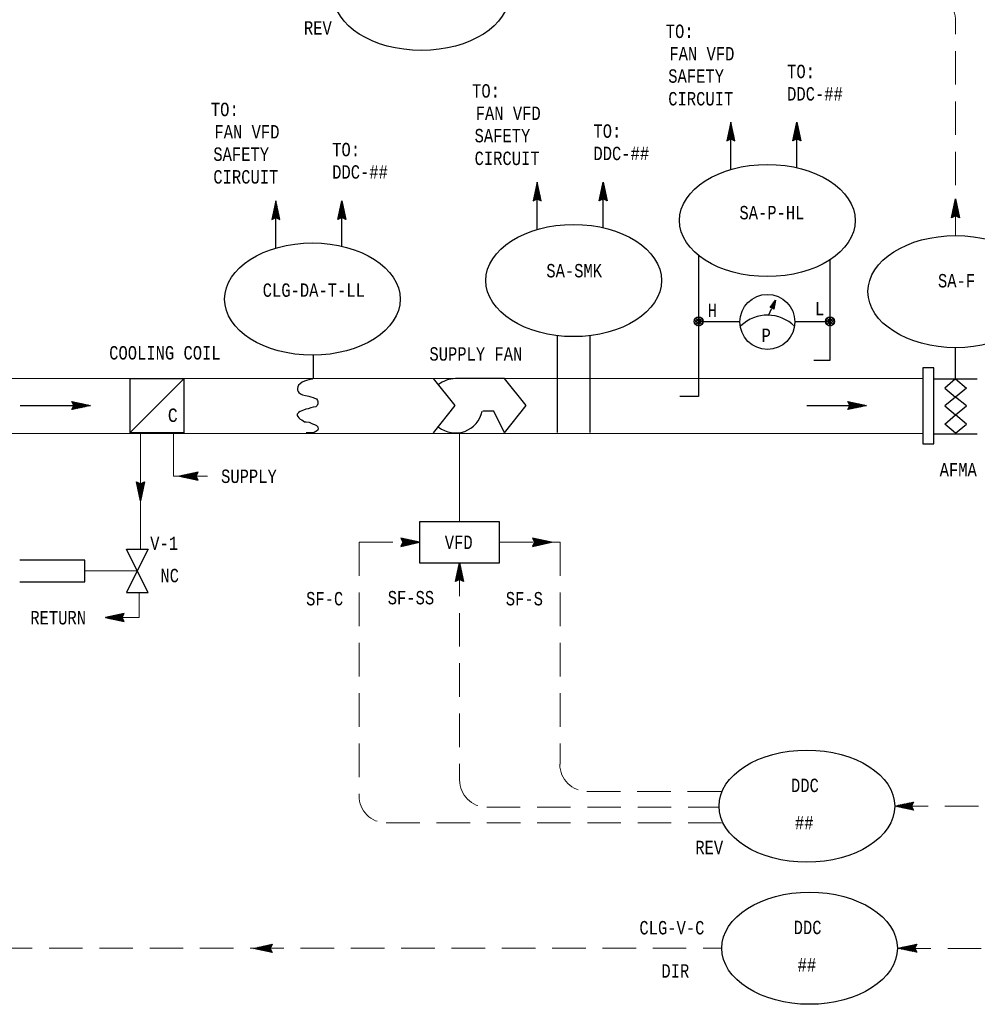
# Model space of a CAD drawing. Header units: inches. Extents: x 3.2 to 32.1, y 0.4 to 18.7.
# Tile 4 of 6: x 14.4 to 21.5, y 6.8 to 14.1. Entities that reach past the tile are written whole.
import ezdxf
from ezdxf.enums import TextEntityAlignment as Align

# ---------------------------------------------------------------- set-up
doc = ezdxf.new("R2010")
doc.units = ezdxf.units.IN
doc.header["$MEASUREMENT"] = 0
doc.linetypes.add('HIDDEN', pattern=[0.375, 0.25, -0.125])
for name, color, linetype, lineweight in [('M-ANNO-SYMB', 6, 'Continuous', 30), ('M-ANNO-TEXT', 2, 'Continuous', 30), ('M-DIAG-GRPH', 6, 'Continuous', 13)]:
    doc.layers.add(name, color=color, linetype=linetype, lineweight=lineweight)
doc.styles.add('CONTROLTXT', font='monotxt.shx')

msp = doc.modelspace()

# ---------------------------------------------------------------- linework, layer by layer
at = {"layer": 'M-ANNO-SYMB', "linetype": 'Continuous'}
for p, q in [((19.6656, 13.3638), (19.6356, 13.2238)), ((19.6641, 13.3571), (19.6665, 13.3595)), ((19.665, 13.3612), (19.6665, 13.3597)), ((19.6956, 13.2238), (19.6656, 13.3638)), ((20.1271, 13.2238), (20.1571, 13.3638)), ((20.1577, 13.3612), (20.1562, 13.3597)), ((20.1586, 13.3571), (20.1562, 13.3595)), ((20.1571, 13.3638), (20.1871, 13.2238)), ((19.641, 13.2491), (19.6815, 13.2896)), ((19.6439, 13.2626), (19.6796, 13.2983)), ((19.6469, 13.2761), (19.6777, 13.3071)), ((19.6497, 13.2896), (19.6759, 13.3158)), ((19.6501, 13.2913), (19.6896, 13.2517)), ((19.652, 13.3001), (19.6867, 13.2652)), ((19.6526, 13.3031), (19.674, 13.3246)), ((19.6539, 13.3087), (19.6839, 13.2787)), ((19.6555, 13.3166), (19.6721, 13.3333)), ((19.6557, 13.3175), (19.681, 13.2922)), ((19.6576, 13.3262), (19.6781, 13.3057)), ((19.6584, 13.3301), (19.6702, 13.342)), ((19.6595, 13.335), (19.6751, 13.3192)), ((19.6612, 13.3436), (19.6684, 13.3507)), ((19.6612, 13.3437), (19.6722, 13.3327)), ((19.6631, 13.3525), (19.6694, 13.3462)), ((20.1726, 13.2913), (20.1331, 13.2517)), ((20.1707, 13.3001), (20.1359, 13.2652)), ((20.1688, 13.3087), (20.1388, 13.2787)), ((20.1817, 13.2491), (20.1412, 13.2896)), ((20.167, 13.3175), (20.1417, 13.2922)), ((20.1788, 13.2626), (20.1431, 13.2983)), ((20.1651, 13.3262), (20.1446, 13.3057)), ((20.1758, 13.2761), (20.1449, 13.3071)), ((20.173, 13.2896), (20.1468, 13.3158)), ((20.1632, 13.335), (20.1476, 13.3192)), ((20.1701, 13.3031), (20.1487, 13.3246)), ((20.1615, 13.3437), (20.1505, 13.3327)), ((20.1672, 13.3166), (20.1506, 13.3333)), ((20.1643, 13.3301), (20.1525, 13.342)), ((20.1596, 13.3525), (20.1533, 13.3462)), ((20.1615, 13.3436), (20.1543, 13.3507)), ((19.6356, 13.2238), (19.6656, 13.2388)), ((19.637, 13.2301), (19.6407, 13.2263)), ((19.6381, 13.2356), (19.6834, 13.2808)), ((19.6382, 13.2252), (19.6852, 13.2721)), ((19.6389, 13.2388), (19.6477, 13.2299)), ((19.6407, 13.2476), (19.6549, 13.2334)), ((19.6426, 13.2563), (19.662, 13.2369)), ((19.6445, 13.2651), (19.6757, 13.2337)), ((19.6464, 13.2738), (19.6954, 13.2247)), ((19.6482, 13.2826), (19.6925, 13.2382)), ((19.6595, 13.2358), (19.6871, 13.2634)), ((19.6656, 13.2388), (19.6956, 13.2238)), ((19.6706, 13.2363), (19.689, 13.2547)), ((19.6777, 13.2328), (19.6909, 13.2459)), ((19.6847, 13.2292), (19.6927, 13.2372)), ((19.6919, 13.2257), (19.6946, 13.2284)), ((20.1571, 13.2388), (20.1271, 13.2238)), ((20.1763, 13.2738), (20.1273, 13.2247)), ((20.1308, 13.2257), (20.1281, 13.2284)), ((20.1379, 13.2292), (20.1299, 13.2372)), ((20.1745, 13.2826), (20.1302, 13.2382)), ((20.1449, 13.2328), (20.1318, 13.2459)), ((20.1521, 13.2363), (20.1337, 13.2547)), ((20.1632, 13.2358), (20.1356, 13.2634)), ((20.1845, 13.2252), (20.1374, 13.2721)), ((20.1846, 13.2356), (20.1393, 13.2808)), ((20.1782, 13.2651), (20.1469, 13.2337)), ((20.1871, 13.2238), (20.1571, 13.2388)), ((20.1801, 13.2563), (20.1607, 13.2369)), ((20.182, 13.2476), (20.1678, 13.2334)), ((20.1838, 13.2388), (20.175, 13.2299)), ((20.1857, 13.2301), (20.182, 13.2263)), ((18.2217, 12.9165), (18.1917, 12.7765)), ((18.1999, 12.8152), (18.2357, 12.851)), ((18.2029, 12.8287), (18.2338, 12.8598)), ((18.2058, 12.8422), (18.232, 12.8685)), ((18.2062, 12.844), (18.2457, 12.8044)), ((18.2081, 12.8528), (18.2428, 12.8179)), ((18.2087, 12.8558), (18.2301, 12.8773)), ((18.21, 12.8614), (18.24, 12.8314)), ((18.2116, 12.8693), (18.2282, 12.886)), ((18.2118, 12.8701), (18.2371, 12.8449)), ((18.2137, 12.8789), (18.2342, 12.8584)), ((18.2145, 12.8828), (18.2263, 12.8946)), ((18.2156, 12.8876), (18.2312, 12.8719)), ((18.2173, 12.8963), (18.2245, 12.9034)), ((18.2173, 12.8964), (18.2283, 12.8854)), ((18.2192, 12.9051), (18.2255, 12.8989)), ((18.2202, 12.9098), (18.2226, 12.9121)), ((18.2211, 12.9139), (18.2226, 12.9124)), ((18.2517, 12.7765), (18.2217, 12.9165)), ((18.6832, 12.7765), (18.7132, 12.9165)), ((18.7287, 12.844), (18.6892, 12.8044)), ((18.7268, 12.8528), (18.692, 12.8179)), ((18.7249, 12.8614), (18.6949, 12.8314)), ((18.723, 12.8701), (18.6978, 12.8449)), ((18.7349, 12.8152), (18.6992, 12.851)), ((18.7212, 12.8789), (18.7007, 12.8584)), ((18.7319, 12.8287), (18.701, 12.8598)), ((18.7291, 12.8422), (18.7029, 12.8685)), ((18.7193, 12.8876), (18.7037, 12.8719)), ((18.7262, 12.8558), (18.7048, 12.8773)), ((18.7175, 12.8964), (18.7065, 12.8854)), ((18.7233, 12.8693), (18.7067, 12.886)), ((18.7204, 12.8828), (18.7085, 12.8946)), ((18.7157, 12.9051), (18.7094, 12.8989)), ((18.7175, 12.8963), (18.7104, 12.9034)), ((18.7138, 12.9139), (18.7123, 12.9124)), ((18.7147, 12.9098), (18.7123, 12.9121)), ((18.7132, 12.9165), (18.7432, 12.7765)), ((16.2743, 12.7783), (16.2443, 12.6383)), ((16.2728, 12.7716), (16.2751, 12.774)), ((16.2736, 12.7757), (16.2751, 12.7742)), ((16.3043, 12.6383), (16.2743, 12.7783)), ((16.7357, 12.6383), (16.7657, 12.7783)), ((16.7664, 12.7757), (16.7649, 12.7742)), ((16.7672, 12.7716), (16.7649, 12.774)), ((16.7657, 12.7783), (16.7957, 12.6383)), ((18.1917, 12.7765), (18.2217, 12.7915)), ((18.1931, 12.7827), (18.1968, 12.779)), ((18.1942, 12.7882), (18.2395, 12.8335)), ((18.1943, 12.7779), (18.2413, 12.8247)), ((18.1949, 12.7915), (18.2038, 12.7826)), ((18.1968, 12.8002), (18.211, 12.7861)), ((18.1971, 12.8017), (18.2376, 12.8422)), ((18.1987, 12.809), (18.2181, 12.7896)), ((18.2006, 12.8177), (18.2318, 12.7864)), ((18.2024, 12.8265), (18.2515, 12.7774)), ((18.2043, 12.8352), (18.2486, 12.7909)), ((18.2156, 12.7885), (18.2432, 12.8161)), ((18.2217, 12.7915), (18.2517, 12.7765)), ((18.2267, 12.789), (18.2451, 12.8074)), ((18.2338, 12.7855), (18.247, 12.7986)), ((18.2408, 12.7819), (18.2488, 12.7899)), ((18.248, 12.7784), (18.2507, 12.7811)), ((18.7132, 12.7915), (18.6832, 12.7765)), ((18.7324, 12.8265), (18.6834, 12.7774)), ((18.6869, 12.7784), (18.6842, 12.7811)), ((18.694, 12.7819), (18.686, 12.7899)), ((18.7306, 12.8352), (18.6863, 12.7909)), ((18.701, 12.7855), (18.6879, 12.7986)), ((18.7082, 12.789), (18.6898, 12.8074)), ((18.7193, 12.7885), (18.6917, 12.8161)), ((18.7406, 12.7779), (18.6935, 12.8247)), ((18.7407, 12.7882), (18.6954, 12.8335)), ((18.7378, 12.8017), (18.6973, 12.8422)), ((18.7343, 12.8177), (18.703, 12.7864)), ((18.7432, 12.7765), (18.7132, 12.7915)), ((18.7362, 12.809), (18.7168, 12.7896)), ((18.7381, 12.8002), (18.7239, 12.7861)), ((18.7399, 12.7915), (18.7311, 12.7826)), ((18.7418, 12.7827), (18.7381, 12.779)), ((21.3102, 12.6516), (21.3402, 12.7916)), ((21.3446, 12.7715), (21.3336, 12.7605)), ((21.3427, 12.7802), (21.3364, 12.774)), ((21.3446, 12.7714), (21.3374, 12.7785)), ((21.3408, 12.789), (21.3393, 12.7875)), ((21.3417, 12.7849), (21.3393, 12.7872)), ((21.3402, 12.7916), (21.3702, 12.6516)), ((16.2496, 12.6636), (16.2901, 12.7041)), ((16.2525, 12.6771), (16.2883, 12.7128)), ((16.2555, 12.6906), (16.2864, 12.7216)), ((16.2569, 12.6971), (16.3011, 12.6527)), ((16.2584, 12.7041), (16.2845, 12.7303)), ((16.2588, 12.7058), (16.2983, 12.6662)), ((16.2606, 12.7146), (16.2954, 12.6797)), ((16.2613, 12.7176), (16.2826, 12.7391)), ((16.2625, 12.7232), (16.2925, 12.6932)), ((16.2641, 12.7311), (16.2808, 12.7478)), ((16.2644, 12.732), (16.2896, 12.7067)), ((16.2663, 12.7407), (16.2868, 12.7202)), ((16.267, 12.7446), (16.2789, 12.7565)), ((16.2681, 12.7495), (16.2838, 12.7337)), ((16.2699, 12.7581), (16.277, 12.7652)), ((16.2699, 12.7582), (16.2809, 12.7472)), ((16.2718, 12.767), (16.278, 12.7607)), ((16.7831, 12.6971), (16.7388, 12.6527)), ((16.7812, 12.7058), (16.7417, 12.6662)), ((16.7794, 12.7146), (16.7446, 12.6797)), ((16.7775, 12.7232), (16.7475, 12.6932)), ((16.7904, 12.6636), (16.7498, 12.7041)), ((16.7756, 12.732), (16.7503, 12.7067)), ((16.7875, 12.6771), (16.7517, 12.7128)), ((16.7737, 12.7407), (16.7532, 12.7202)), ((16.7845, 12.6906), (16.7536, 12.7216)), ((16.7816, 12.7041), (16.7555, 12.7303)), ((16.7719, 12.7495), (16.7562, 12.7337)), ((16.7787, 12.7176), (16.7573, 12.7391)), ((16.7701, 12.7582), (16.7591, 12.7472)), ((16.7759, 12.7311), (16.7592, 12.7478)), ((16.773, 12.7446), (16.7611, 12.7565)), ((16.7682, 12.767), (16.762, 12.7607)), ((16.7701, 12.7581), (16.763, 12.7652)), ((21.3594, 12.7016), (21.3104, 12.6525)), ((21.3576, 12.7103), (21.3133, 12.666)), ((21.3557, 12.7191), (21.3162, 12.6795)), ((21.3538, 12.7279), (21.3191, 12.693)), ((21.3676, 12.653), (21.3206, 12.6998)), ((21.3519, 12.7365), (21.3219, 12.7065)), ((21.3677, 12.6633), (21.3224, 12.7086)), ((21.3648, 12.6768), (21.3243, 12.7173)), ((21.3501, 12.7452), (21.3248, 12.72)), ((21.3619, 12.6903), (21.3262, 12.7261)), ((21.3482, 12.754), (21.3277, 12.7335)), ((21.3589, 12.7038), (21.3281, 12.7349)), ((21.3561, 12.7173), (21.3299, 12.7436)), ((21.3463, 12.7627), (21.3307, 12.747)), ((21.3532, 12.7309), (21.3318, 12.7524)), ((21.3503, 12.7444), (21.3337, 12.7611)), ((21.3474, 12.7579), (21.3356, 12.7697)), ((16.2443, 12.6383), (16.2743, 12.6533)), ((16.2456, 12.6446), (16.2494, 12.6408)), ((16.2468, 12.6501), (16.292, 12.6953)), ((16.2469, 12.6397), (16.2939, 12.6866)), ((16.2475, 12.6533), (16.2564, 12.6444)), ((16.2494, 12.6621), (16.2635, 12.6479)), ((16.2513, 12.6708), (16.2706, 12.6514)), ((16.2531, 12.6796), (16.2844, 12.6482)), ((16.255, 12.6883), (16.304, 12.6392)), ((16.2681, 12.6503), (16.2958, 12.6779)), ((16.2743, 12.6533), (16.3043, 12.6383)), ((16.2793, 12.6508), (16.2976, 12.6692)), ((16.2864, 12.6473), (16.2995, 12.6604)), ((16.2934, 12.6437), (16.3014, 12.6517)), ((16.3005, 12.6402), (16.3033, 12.6429)), ((16.7657, 12.6533), (16.7357, 12.6383)), ((16.785, 12.6883), (16.736, 12.6392)), ((16.7395, 12.6402), (16.7367, 12.6429)), ((16.7466, 12.6437), (16.7386, 12.6517)), ((16.7536, 12.6473), (16.7405, 12.6604)), ((16.7607, 12.6508), (16.7423, 12.6692)), ((16.7719, 12.6503), (16.7442, 12.6779)), ((16.7931, 12.6397), (16.7461, 12.6866)), ((16.7932, 12.6501), (16.748, 12.6953)), ((16.7869, 12.6796), (16.7556, 12.6482)), ((16.7957, 12.6383), (16.7657, 12.6533)), ((16.7887, 12.6708), (16.7694, 12.6514)), ((16.7906, 12.6621), (16.7765, 12.6479)), ((16.7925, 12.6533), (16.7836, 12.6444)), ((16.7944, 12.6446), (16.7906, 12.6408)), ((21.3402, 12.6666), (21.3102, 12.6516)), ((21.3139, 12.6535), (21.3112, 12.6562)), ((21.3211, 12.657), (21.3131, 12.665)), ((21.3281, 12.6606), (21.3149, 12.6737)), ((21.3352, 12.6641), (21.3168, 12.6825)), ((21.3463, 12.6636), (21.3187, 12.6912)), ((21.3613, 12.6928), (21.3301, 12.6615)), ((21.3702, 12.6516), (21.3402, 12.6666)), ((21.3632, 12.6841), (21.3438, 12.6647)), ((21.3651, 12.6753), (21.3509, 12.6612)), ((21.3669, 12.6666), (21.3581, 12.6577)), ((21.3688, 12.6578), (21.3651, 12.6541)), ((19.9578, 11.982), (19.9989, 12.0379)), ((19.9989, 12.0379), (19.9844, 11.9701)), ((19.9741, 11.9827), (19.9578, 11.982)), ((19.9895, 11.9943), (19.9581, 11.9823)), ((19.9637, 11.9822), (19.9618, 11.9873)), ((19.9904, 11.9986), (19.9621, 11.9877)), ((19.9675, 11.9824), (19.9643, 11.9908)), ((19.9913, 12.0028), (19.966, 11.9931)), ((19.9714, 11.9826), (19.9669, 11.9943)), ((19.9886, 11.9901), (19.9686, 11.9824)), ((19.9762, 11.9801), (19.9695, 11.9978)), ((19.9922, 12.007), (19.97, 11.9985)), ((19.9835, 11.9712), (19.972, 12.0013)), ((19.9931, 12.0112), (19.9739, 12.0039)), ((19.9844, 11.9701), (19.9741, 11.9827)), ((19.9856, 11.9758), (19.9746, 12.0048)), ((19.9877, 11.9858), (19.9753, 11.9811)), ((19.987, 11.9823), (19.9771, 12.0082)), ((19.9868, 11.9816), (19.9778, 11.9782)), ((19.994, 12.0155), (19.9779, 12.0093)), ((19.9884, 11.9888), (19.9797, 12.0117)), ((19.9859, 11.9774), (19.9802, 11.9752)), ((19.9949, 12.0197), (19.9818, 12.0147)), ((19.9898, 11.9954), (19.9823, 12.0152)), ((19.985, 11.9731), (19.9826, 11.9722)), ((19.9912, 12.0019), (19.9848, 12.0187)), ((19.9959, 12.0239), (19.9858, 12.0201)), ((19.9926, 12.0085), (19.9874, 12.0222)), ((19.9968, 12.0282), (19.9898, 12.0255)), ((19.994, 12.015), (19.9899, 12.0257)), ((19.9954, 12.0216), (19.9925, 12.0292)), ((19.3931, 11.8683), (19.4356, 11.911)), ((19.3931, 11.8895), (19.4146, 11.911)), ((19.3931, 11.8895), (19.4356, 11.847)), ((19.4011, 11.855), (19.4488, 11.9028)), ((19.4011, 11.9025), (19.4486, 11.855)), ((19.4141, 11.9108), (19.4568, 11.868)), ((19.4143, 11.847), (19.4571, 11.8895)), ((19.4353, 11.911), (19.4571, 11.8893)), ((20.3721, 11.8895), (20.3936, 11.911)), ((20.3721, 11.8683), (20.4146, 11.911)), ((20.3721, 11.8895), (20.4146, 11.847)), ((20.3801, 11.855), (20.4279, 11.9028)), ((20.3801, 11.9025), (20.4276, 11.855)), ((20.3931, 11.9108), (20.4359, 11.868)), ((20.3934, 11.847), (20.4361, 11.8895)), ((20.4144, 11.911), (20.4361, 11.8893)), ((19.3931, 11.8685), (19.4146, 11.847)), ((19.4356, 11.847), (19.4571, 11.8685)), ((20.3721, 11.8685), (20.3936, 11.847)), ((20.4146, 11.847), (20.4361, 11.8685)), ((18.3711, 11.7728), (18.3711, 11.0504)), ((18.6141, 11.7727), (18.6141, 11.0504)), ((16.5513, 11.6273), (16.5513, 11.4523)), ((15.1845, 11.4538), (15.1845, 11.0487)), ((15.1845, 11.4538), (15.5896, 11.4538)), ((14.3665, 11.2512), (14.8121, 11.2512)), ((14.4475, 11.2512), (14.8931, 11.2512)), ((14.7531, 11.2812), (14.8931, 11.2512)), ((14.7681, 11.2512), (14.7531, 11.2812)), ((14.8931, 11.2512), (14.7531, 11.2212)), ((14.7531, 11.2212), (14.7681, 11.2512)), ((14.8031, 11.232), (14.7539, 11.281)), ((14.7544, 11.2239), (14.8013, 11.2709)), ((14.7549, 11.2775), (14.7577, 11.2802)), ((14.7584, 11.2704), (14.7664, 11.2784)), ((14.7681, 11.2245), (14.7592, 11.2334)), ((14.7621, 11.2634), (14.7752, 11.2765)), ((14.7768, 11.2264), (14.7627, 11.2405)), ((14.7943, 11.2301), (14.7629, 11.2614)), ((14.7648, 11.2237), (14.8101, 11.269)), ((14.7651, 11.2451), (14.7927, 11.2727)), ((14.7656, 11.2562), (14.7839, 11.2746)), ((14.7856, 11.2282), (14.7662, 11.2476)), ((14.8118, 11.2339), (14.7674, 11.2781)), ((14.7783, 11.2266), (14.8188, 11.2671)), ((14.8206, 11.2357), (14.7809, 11.2752)), ((14.7918, 11.2295), (14.8276, 11.2652)), ((14.8293, 11.2376), (14.7944, 11.2724)), ((14.8053, 11.2325), (14.8363, 11.2634)), ((14.838, 11.2395), (14.8079, 11.2695)), ((14.8188, 11.2354), (14.8451, 11.2615)), ((14.8467, 11.2414), (14.8215, 11.2666)), ((14.8323, 11.2382), (14.8538, 11.2596)), ((14.8555, 11.2432), (14.835, 11.2637)), ((14.8458, 11.2411), (14.8626, 11.2577)), ((14.8642, 11.2451), (14.8485, 11.2607)), ((14.8593, 11.244), (14.8712, 11.2559)), ((14.873, 11.2469), (14.862, 11.2579)), ((14.8728, 11.2469), (14.88, 11.254)), ((14.8817, 11.2487), (14.8755, 11.255)), ((14.8863, 11.2497), (14.8887, 11.2521)), ((14.8905, 11.2506), (14.889, 11.2521)), ((20.2309, 11.2512), (20.6765, 11.2512)), ((20.5365, 11.2812), (20.6765, 11.2512)), ((20.5515, 11.2512), (20.5365, 11.2812)), ((20.6765, 11.2512), (20.5365, 11.2212)), ((20.5365, 11.2212), (20.5515, 11.2512)), ((20.5865, 11.232), (20.5374, 11.281)), ((20.5379, 11.2239), (20.5847, 11.2709)), ((20.5384, 11.2775), (20.5411, 11.2802)), ((20.5419, 11.2704), (20.5499, 11.2784)), ((20.5515, 11.2245), (20.5426, 11.2334)), ((20.5455, 11.2634), (20.5586, 11.2765)), ((20.5602, 11.2264), (20.5461, 11.2405)), ((20.5777, 11.2301), (20.5464, 11.2614)), ((20.5482, 11.2237), (20.5935, 11.269)), ((20.5485, 11.2451), (20.5761, 11.2727)), ((20.549, 11.2562), (20.5674, 11.2746)), ((20.569, 11.2282), (20.5496, 11.2476)), ((20.5952, 11.2339), (20.5509, 11.2781)), ((20.5617, 11.2266), (20.6022, 11.2671)), ((20.604, 11.2357), (20.5644, 11.2752)), ((20.5752, 11.2295), (20.611, 11.2652)), ((20.6128, 11.2376), (20.5779, 11.2724)), ((20.5887, 11.2325), (20.6198, 11.2634)), ((20.6214, 11.2395), (20.5914, 11.2695)), ((20.6022, 11.2354), (20.6285, 11.2615)), ((20.6301, 11.2414), (20.6049, 11.2666)), ((20.6158, 11.2382), (20.6373, 11.2596)), ((20.6389, 11.2432), (20.6184, 11.2637)), ((20.6293, 11.2411), (20.646, 11.2577)), ((20.6476, 11.2451), (20.6319, 11.2607)), ((20.6428, 11.244), (20.6546, 11.2559)), ((20.6564, 11.2469), (20.6454, 11.2579)), ((20.6563, 11.2469), (20.6634, 11.254)), ((20.6651, 11.2487), (20.6589, 11.255)), ((20.6698, 11.2497), (20.6721, 11.2521)), ((20.6739, 11.2506), (20.6724, 11.2521)), ((14.7593, 11.2226), (14.7556, 11.2264)), ((20.5427, 11.2226), (20.539, 11.2264)), ((15.5896, 11.0487), (15.1845, 11.0487)), ((15.6946, 10.7546), (15.5546, 10.7246)), ((15.5546, 10.7246), (15.6946, 10.6946)), ((15.5572, 10.724), (15.5587, 10.7255)), ((15.5613, 10.7231), (15.5589, 10.7255)), ((15.5659, 10.7221), (15.5722, 10.7283)), ((15.5748, 10.7202), (15.5677, 10.7273)), ((15.5747, 10.7202), (15.5857, 10.7312)), ((15.5883, 10.7173), (15.5764, 10.7292)), ((15.5834, 10.7185), (15.5992, 10.7341)), ((15.6018, 10.7145), (15.5851, 10.7311)), ((15.5922, 10.7166), (15.6127, 10.7371)), ((15.6153, 10.7116), (15.5938, 10.733)), ((15.601, 10.7147), (15.6262, 10.74)), ((15.6288, 10.7087), (15.6026, 10.7349)), ((15.6097, 10.7128), (15.6397, 10.7429)), ((15.6423, 10.7058), (15.6113, 10.7367)), ((15.6183, 10.711), (15.6532, 10.7457)), ((15.6558, 10.7028), (15.6201, 10.7386)), ((15.6271, 10.7091), (15.6667, 10.7486)), ((15.6693, 10.7), (15.6288, 10.7405)), ((15.6358, 10.7072), (15.6802, 10.7515)), ((15.6828, 10.6971), (15.6376, 10.7424)), ((15.6446, 10.7053), (15.6937, 10.7544)), ((15.6932, 10.6972), (15.6463, 10.7442)), ((15.6533, 10.7035), (15.6847, 10.7347)), ((15.6826, 10.7185), (15.655, 10.7461)), ((15.6621, 10.7016), (15.6815, 10.721)), ((15.6821, 10.7296), (15.6637, 10.748)), ((15.6856, 10.7367), (15.6725, 10.7499)), ((15.6796, 10.7246), (15.6946, 10.7546)), ((15.6946, 10.6946), (15.6796, 10.7246)), ((15.6892, 10.7437), (15.6812, 10.7517)), ((15.6927, 10.7509), (15.69, 10.7536)), ((15.2637, 10.5426), (15.2337, 10.6826)), ((15.2337, 10.6826), (15.2637, 10.6676)), ((15.2351, 10.6763), (15.2389, 10.6801)), ((15.2362, 10.6708), (15.2815, 10.6256)), ((15.2364, 10.6812), (15.2834, 10.6343)), ((15.237, 10.6676), (15.2459, 10.6765)), ((15.2389, 10.6588), (15.253, 10.673)), ((15.2391, 10.6573), (15.2796, 10.6168)), ((15.2407, 10.6501), (15.2601, 10.6695)), ((15.242, 10.6438), (15.2777, 10.6081)), ((15.2426, 10.6413), (15.2739, 10.6727)), ((15.2445, 10.6326), (15.2935, 10.6817)), ((15.2464, 10.6238), (15.2906, 10.6682)), ((15.2482, 10.6151), (15.2877, 10.6547)), ((15.2576, 10.6706), (15.2852, 10.643)), ((15.2937, 10.6826), (15.2637, 10.5426)), ((15.2637, 10.6676), (15.2937, 10.6826)), ((15.2687, 10.6701), (15.2871, 10.6517)), ((15.2759, 10.6736), (15.289, 10.6605)), ((15.2829, 10.6772), (15.2909, 10.6692)), ((15.29, 10.6807), (15.2927, 10.678)), ((15.6708, 10.6997), (15.685, 10.7138)), ((15.6796, 10.6978), (15.6885, 10.7067)), ((15.6884, 10.696), (15.6921, 10.6997)), ((15.245, 10.6303), (15.2759, 10.5993)), ((15.2479, 10.6168), (15.274, 10.5906)), ((15.2501, 10.6063), (15.2849, 10.6412)), ((15.2507, 10.6033), (15.2721, 10.5818)), ((15.252, 10.5977), (15.282, 10.6277)), ((15.2536, 10.5898), (15.2702, 10.5731)), ((15.2539, 10.5889), (15.2791, 10.6142)), ((15.2557, 10.5802), (15.2762, 10.6007)), ((15.2565, 10.5763), (15.2684, 10.5644)), ((15.2576, 10.5714), (15.2732, 10.5872)), ((15.2594, 10.5627), (15.2704, 10.5737)), ((15.2594, 10.5628), (15.2665, 10.5557)), ((15.2612, 10.5539), (15.2675, 10.5602)), ((15.2622, 10.5493), (15.2646, 10.5469)), ((15.2631, 10.5452), (15.2646, 10.5467)), ((17.3453, 10.2324), (17.2052, 10.2624)), ((17.2052, 10.2624), (17.2202, 10.2324)), ((17.2052, 10.2024), (17.3453, 10.2324)), ((17.2202, 10.2324), (17.2052, 10.2024)), ((17.2553, 10.2517), (17.2061, 10.2026)), ((17.2066, 10.2598), (17.2535, 10.2128)), ((17.2071, 10.2061), (17.2099, 10.2034)), ((17.2115, 10.261), (17.2077, 10.2573)), ((17.2106, 10.2133), (17.2186, 10.2053)), ((17.2202, 10.2592), (17.2114, 10.2503)), ((17.2142, 10.2203), (17.2274, 10.2071)), ((17.229, 10.2573), (17.2149, 10.2432)), ((17.2465, 10.2535), (17.2151, 10.2223)), ((17.217, 10.2599), (17.2623, 10.2146)), ((17.2172, 10.2385), (17.2449, 10.2109)), ((17.2177, 10.2274), (17.2361, 10.209)), ((17.2378, 10.2554), (17.2184, 10.236)), ((17.264, 10.2498), (17.2196, 10.2055)), ((17.2305, 10.257), (17.271, 10.2165)), ((17.2728, 10.2479), (17.2331, 10.2084)), ((17.244, 10.2542), (17.2798, 10.2184)), ((17.2815, 10.246), (17.2466, 10.2113)), ((17.2575, 10.2512), (17.2885, 10.2203)), ((17.2901, 10.2442), (17.2601, 10.2141)), ((17.271, 10.2483), (17.2973, 10.2221)), ((17.2989, 10.2423), (17.2736, 10.217)), ((17.2845, 10.2454), (17.306, 10.224)), ((17.3076, 10.2404), (17.2871, 10.2199)), ((17.298, 10.2425), (17.3148, 10.2259)), ((17.3164, 10.2385), (17.3006, 10.2229)), ((17.3115, 10.2396), (17.3234, 10.2278)), ((17.3251, 10.2368), (17.3141, 10.2258)), ((17.325, 10.2368), (17.3322, 10.2296)), ((17.3339, 10.2349), (17.3277, 10.2286)), ((17.3385, 10.2339), (17.3409, 10.2315)), ((17.3427, 10.233), (17.3412, 10.2315)), ((18.1866, 10.2624), (18.2017, 10.2324)), ((18.2017, 10.2324), (18.1866, 10.2024)), ((18.2367, 10.2517), (18.1875, 10.2026)), ((18.3278, 10.2324), (18.1878, 10.2624)), ((18.1878, 10.2024), (18.3278, 10.2324)), ((18.188, 10.2598), (18.2349, 10.2128)), ((18.1885, 10.2061), (18.1913, 10.2034)), ((18.1929, 10.261), (18.1891, 10.2573)), ((18.192, 10.2133), (18.2, 10.2053)), ((18.2017, 10.2592), (18.1928, 10.2503)), ((18.1956, 10.2203), (18.2088, 10.2071)), ((18.2104, 10.2573), (18.1963, 10.2432)), ((18.2279, 10.2535), (18.1965, 10.2223)), ((18.1984, 10.2599), (18.2437, 10.2146)), ((18.1987, 10.2385), (18.2263, 10.2109)), ((18.1992, 10.2274), (18.2175, 10.209)), ((18.2192, 10.2554), (18.1998, 10.236)), ((18.2454, 10.2498), (18.201, 10.2055)), ((18.2119, 10.257), (18.2524, 10.2165)), ((18.2542, 10.2479), (18.2145, 10.2084)), ((18.2254, 10.2542), (18.2612, 10.2184)), ((18.2629, 10.246), (18.228, 10.2113)), ((18.2389, 10.2512), (18.2699, 10.2203)), ((18.2715, 10.2442), (18.2415, 10.2141)), ((18.2524, 10.2483), (18.2787, 10.2221)), ((18.2803, 10.2423), (18.255, 10.217)), ((18.2659, 10.2454), (18.2874, 10.224)), ((18.289, 10.2404), (18.2685, 10.2199)), ((18.2794, 10.2425), (18.2962, 10.2259)), ((18.2978, 10.2385), (18.282, 10.2229)), ((18.2929, 10.2396), (18.3048, 10.2278)), ((18.3066, 10.2368), (18.2956, 10.2258)), ((18.3064, 10.2368), (18.3136, 10.2296)), ((18.3153, 10.2349), (18.3091, 10.2286)), ((18.3199, 10.2339), (18.3223, 10.2315)), ((18.3241, 10.233), (18.3226, 10.2315)), ((17.6132, 9.9403), (17.6432, 10.0804)), ((17.6476, 10.0602), (17.6366, 10.0492)), ((17.6505, 10.0466), (17.6386, 10.0585)), ((17.6457, 10.069), (17.6395, 10.0627)), ((17.6476, 10.0601), (17.6405, 10.0672)), ((17.6439, 10.0777), (17.6424, 10.0762)), ((17.6447, 10.0736), (17.6424, 10.076)), ((17.6432, 10.0804), (17.6732, 9.9403)), ((17.6625, 9.9903), (17.6135, 9.9412)), ((17.6606, 9.9991), (17.6163, 9.9547)), ((17.6587, 10.0078), (17.6192, 9.9682)), ((17.6569, 10.0166), (17.6221, 9.9817)), ((17.6706, 9.9417), (17.6236, 9.9886)), ((17.655, 10.0252), (17.625, 9.9952)), ((17.6707, 9.9521), (17.6255, 9.9973)), ((17.6679, 9.9656), (17.6274, 10.0061)), ((17.6531, 10.034), (17.6279, 10.0087)), ((17.665, 9.9791), (17.6292, 10.0148)), ((17.6512, 10.0427), (17.6307, 10.0222)), ((17.662, 9.9926), (17.6311, 10.0236)), ((17.6591, 10.0061), (17.633, 10.0323)), ((17.6644, 9.9816), (17.6331, 9.9502)), ((17.6494, 10.0515), (17.6337, 10.0357)), ((17.6562, 10.0196), (17.6349, 10.0411)), ((17.6534, 10.0331), (17.6367, 10.0499)), ((17.6432, 9.9553), (17.6132, 9.9403)), ((17.617, 9.9422), (17.6142, 9.9449)), ((17.6241, 9.9457), (17.6161, 9.9537)), ((17.6311, 9.9493), (17.618, 9.9625)), ((17.6382, 9.9528), (17.6199, 9.9712)), ((17.6494, 9.9523), (17.6217, 9.98)), ((17.6732, 9.9403), (17.6432, 9.9553)), ((17.6662, 9.9728), (17.6469, 9.9535)), ((17.6681, 9.9641), (17.654, 9.9499)), ((17.67, 9.9553), (17.6611, 9.9464)), ((17.6719, 9.9466), (17.6681, 9.9428)), ((15.143, 9.7009), (15.0029, 9.6709)), ((15.0581, 9.6591), (15.0881, 9.6891)), ((15.0667, 9.6572), (15.1016, 9.692)), ((15.0754, 9.6554), (15.1151, 9.6949)), ((15.0842, 9.6535), (15.1286, 9.6977)), ((15.1312, 9.6434), (15.0859, 9.6886)), ((15.0929, 9.6516), (15.1421, 9.7006)), ((15.1416, 9.6435), (15.0947, 9.6905)), ((15.131, 9.6647), (15.1033, 9.6924)), ((15.1305, 9.6759), (15.1121, 9.6942)), ((15.134, 9.683), (15.1208, 9.6961)), ((15.128, 9.6709), (15.143, 9.7009)), ((15.1376, 9.69), (15.1296, 9.698)), ((15.1411, 9.6971), (15.1383, 9.6999)), ((15.0029, 9.6709), (15.143, 9.6409)), ((15.0055, 9.6702), (15.007, 9.6717)), ((15.0097, 9.6694), (15.0073, 9.6717)), ((15.0143, 9.6684), (15.0206, 9.6746)), ((15.0232, 9.6665), (15.0161, 9.6736)), ((15.0231, 9.6665), (15.0341, 9.6775)), ((15.0367, 9.6636), (15.0248, 9.6755)), ((15.0318, 9.6647), (15.0476, 9.6804)), ((15.0502, 9.6607), (15.0334, 9.6774)), ((15.0406, 9.6629), (15.0611, 9.6834)), ((15.0637, 9.6579), (15.0422, 9.6792)), ((15.0493, 9.661), (15.0746, 9.6862)), ((15.0772, 9.655), (15.0509, 9.6811)), ((15.0907, 9.6521), (15.0597, 9.683)), ((15.1042, 9.6491), (15.0684, 9.6849)), ((15.1177, 9.6462), (15.0772, 9.6867)), ((15.1017, 9.6497), (15.1331, 9.681)), ((15.1105, 9.6479), (15.1298, 9.6672)), ((15.1192, 9.646), (15.1333, 9.6601)), ((15.143, 9.6409), (15.128, 9.6709)), ((15.128, 9.6441), (15.1368, 9.653)), ((15.1367, 9.6422), (15.1405, 9.646)), ((20.8863, 8.2666), (21.0263, 8.2966)), ((21.0146, 8.2941), (20.9693, 8.2489)), ((21.0249, 8.294), (20.9781, 8.247)), ((21.0263, 8.2966), (21.0113, 8.2666)), ((21.0113, 8.2934), (21.0202, 8.2845)), ((21.0201, 8.2953), (21.0238, 8.2915)), ((21.0263, 8.2366), (20.8863, 8.2666)), ((20.8889, 8.2672), (20.8904, 8.2657)), ((20.893, 8.2681), (20.8907, 8.2657)), ((20.8977, 8.2691), (20.9039, 8.2629)), ((20.9065, 8.271), (20.8994, 8.2639)), ((20.9064, 8.271), (20.9174, 8.26)), ((20.92, 8.2739), (20.9082, 8.262)), ((20.9152, 8.2727), (20.9309, 8.2571)), ((20.9335, 8.2767), (20.9168, 8.2601)), ((20.9239, 8.2746), (20.9444, 8.2541)), ((20.9471, 8.2796), (20.9255, 8.2582)), ((20.9327, 8.2765), (20.9579, 8.2512)), ((20.9606, 8.2825), (20.9343, 8.2564)), ((20.9414, 8.2784), (20.9714, 8.2484)), ((20.9741, 8.2854), (20.943, 8.2545)), ((20.9501, 8.2802), (20.9849, 8.2455)), ((20.9876, 8.2884), (20.9518, 8.2526)), ((20.9588, 8.2821), (20.9984, 8.2426)), ((21.0011, 8.2913), (20.9606, 8.2507)), ((20.9676, 8.284), (21.0119, 8.2397)), ((20.9763, 8.2859), (21.0254, 8.2369)), ((20.9851, 8.2878), (21.0164, 8.2565)), ((21.0143, 8.2727), (20.9867, 8.2451)), ((20.9938, 8.2896), (21.0132, 8.2702)), ((21.0138, 8.2616), (20.9954, 8.2432)), ((21.0026, 8.2915), (21.0167, 8.2774)), ((21.0173, 8.2545), (21.0042, 8.2414)), ((21.0113, 8.2666), (21.0263, 8.2366)), ((21.0209, 8.2475), (21.0129, 8.2395)), ((21.0244, 8.2404), (21.0217, 8.2376)), ((16.1069, 7.2057), (16.2469, 7.2358)), ((16.2469, 7.1757), (16.1069, 7.2057)), ((16.1095, 7.2064), (16.111, 7.2049)), ((16.1136, 7.2072), (16.1113, 7.2049)), ((16.1183, 7.2082), (16.1245, 7.202)), ((16.1271, 7.2101), (16.12, 7.203)), ((16.127, 7.2101), (16.138, 7.1991)), ((16.1406, 7.213), (16.1288, 7.2011)), ((16.1358, 7.2119), (16.1515, 7.1962)), ((16.1541, 7.2159), (16.1374, 7.1992)), ((16.1445, 7.2137), (16.165, 7.1932)), ((16.1676, 7.2187), (16.1461, 7.1974)), ((16.1533, 7.2156), (16.1785, 7.1904)), ((16.1811, 7.2216), (16.1549, 7.1955)), ((16.162, 7.2175), (16.192, 7.1875)), ((16.1947, 7.2245), (16.1636, 7.1936)), ((16.1706, 7.2194), (16.2055, 7.1846)), ((16.2082, 7.2275), (16.1724, 7.1917)), ((16.1794, 7.2212), (16.219, 7.1817)), ((16.2217, 7.2304), (16.1811, 7.1899)), ((16.1881, 7.2231), (16.2325, 7.1789)), ((16.2352, 7.2332), (16.1899, 7.188)), ((16.1969, 7.225), (16.246, 7.176)), ((16.2455, 7.2331), (16.1987, 7.1861)), ((16.2057, 7.2269), (16.237, 7.1956)), ((16.2349, 7.2119), (16.2073, 7.1842)), ((16.2144, 7.2287), (16.2338, 7.2094)), ((16.2344, 7.2007), (16.216, 7.1824)), ((16.2232, 7.2306), (16.2373, 7.2165)), ((16.2379, 7.1936), (16.2248, 7.1805)), ((16.2469, 7.2358), (16.2319, 7.2057)), ((16.2319, 7.2325), (16.2408, 7.2236)), ((16.2319, 7.2057), (16.2469, 7.1757)), ((16.2407, 7.2344), (16.2444, 7.2306)), ((20.9106, 7.2062), (21.0506, 7.2362)), ((21.0506, 7.1762), (20.9106, 7.2062)), ((20.9132, 7.2068), (20.9147, 7.2053)), ((20.9173, 7.2077), (20.9149, 7.2053)), ((20.9219, 7.2087), (20.9282, 7.2024)), ((20.9308, 7.2106), (20.9237, 7.2034)), ((20.9307, 7.2106), (20.9417, 7.1996)), ((20.9443, 7.2134), (20.9324, 7.2016)), ((20.9394, 7.2123), (20.9552, 7.1967)), ((20.9578, 7.2163), (20.9411, 7.1997)), ((20.9482, 7.2142), (20.9687, 7.1937)), ((20.9713, 7.2192), (20.9498, 7.1978)), ((20.9569, 7.2161), (20.9822, 7.1908)), ((20.9848, 7.2221), (20.9586, 7.1959)), ((20.9657, 7.2179), (20.9957, 7.1879)), ((20.9983, 7.2249), (20.9673, 7.1941)), ((20.9743, 7.2198), (21.0092, 7.1851)), ((21.0118, 7.2279), (20.9761, 7.1922)), ((20.9831, 7.2217), (21.0227, 7.1822)), ((21.0253, 7.2308), (20.9848, 7.1903)), ((20.9918, 7.2236), (21.0362, 7.1793)), ((21.0388, 7.2337), (20.9936, 7.1884)), ((21.0006, 7.2254), (21.0497, 7.1764)), ((21.0492, 7.2336), (21.0023, 7.1866)), ((21.0093, 7.2273), (21.0407, 7.1961)), ((21.0386, 7.2123), (21.011, 7.1847)), ((21.0181, 7.2292), (21.0375, 7.2098)), ((21.0381, 7.2012), (21.0197, 7.1828)), ((21.0268, 7.2311), (21.041, 7.2169)), ((21.0416, 7.1941), (21.0285, 7.1809)), ((21.0506, 7.2362), (21.0356, 7.2062)), ((21.0356, 7.233), (21.0445, 7.2241)), ((21.0356, 7.2062), (21.0506, 7.1762)), ((21.0443, 7.2348), (21.0481, 7.2311)), ((16.2415, 7.1866), (16.2335, 7.1786)), ((16.245, 7.1795), (16.2423, 7.1767)), ((21.0452, 7.1871), (21.0372, 7.1791)), ((21.0487, 7.1799), (21.046, 7.1772))]:
    msp.add_line(p, q, dxfattribs=at)
at = {"layer": 'M-ANNO-SYMB'}
for p, q in [((19.6656, 13.0112), (19.6656, 13.298)), ((20.1571, 13.0246), (20.1571, 13.298)), ((18.2217, 12.5639), (18.2217, 12.8507)), ((18.7132, 12.5773), (18.7132, 12.8507)), ((16.2743, 12.4257), (16.2743, 12.7125)), ((16.7657, 12.4391), (16.7657, 12.7125)), ((19.9469, 11.9221), (19.9713, 11.9766))]:
    msp.add_line(p, q, dxfattribs=at)
at = {"layer": 'M-ANNO-SYMB', "color": 6, "linetype": 'Continuous'}
for p, q in [((19.4251, 12.3705), (19.4251, 11.3199)), ((20.4041, 12.3379), (20.4041, 11.5872)), ((19.4251, 11.879), (19.7326, 11.879)), ((20.1421, 11.879), (20.4041, 11.879)), ((21.3402, 11.453), (21.3402, 11.6827)), ((20.4041, 11.5872), (20.2841, 11.5872)), ((21.1781, 11.4515), (21.5022, 11.4515)), ((19.4251, 11.3199), (19.2841, 11.3199)), ((21.1781, 11.0419), (21.5022, 11.0419))]:
    msp.add_line(p, q, dxfattribs=at)
at = {"layer": 'M-ANNO-SYMB', "color": 6, "linetype": 'Continuous', "flags": 128}
msp.add_lwpolyline([(21.1781, 11.5326), (21.0971, 11.5326), (21.0971, 10.9654), (21.1781, 10.9654), (21.1781, 11.5326)], dxfattribs=at)
at = {"layer": 'M-ANNO-SYMB', "linetype": 'Continuous', "flags": 128}
for points in [[(15.5896, 11.0487), (15.5896, 11.4538), (15.1845, 11.0487)], [(16.5513, 11.4523), (16.5431, 11.4473), (16.5286, 11.4458), (16.5188, 11.4443), (16.5026, 11.4393), (16.4863, 11.4345), (16.4703, 11.4263), (16.4538, 11.4135), (16.4426, 11.4038), (16.4378, 11.3908), (16.4343, 11.3795), (16.4343, 11.3663), (16.4393, 11.3568), (16.4458, 11.3488), (16.4573, 11.339), (16.4733, 11.3308), (16.4943, 11.3258), (16.5188, 11.3228), (16.5348, 11.3178), (16.5529, 11.313), (16.5626, 11.3067), (16.5754, 11.3017), (16.5836, 11.2902), (16.5869, 11.2822), (16.5869, 11.2742), (16.5854, 11.2642), (16.5804, 11.2515), (16.5709, 11.2432), (16.5529, 11.2402), (16.5348, 11.2337), (16.5153, 11.2272), (16.4978, 11.2237), (16.4798, 11.2175), (16.4668, 11.2125), (16.4538, 11.2077), (16.4426, 11.2012), (16.4393, 11.1947), (16.4328, 11.1867), (16.4328, 11.1802), (16.4313, 11.1787), (16.4378, 11.1705), (16.4458, 11.1607), (16.4538, 11.151), (16.4668, 11.1447), (16.4863, 11.1315), (16.4993, 11.1315), (16.5221, 11.1282), (16.5478, 11.1152), (16.5609, 11.1104), (16.5754, 11.1022), (16.5854, 11.0942), (16.5869, 11.0877), (16.5884, 11.0782), (16.5836, 11.0667), (16.5724, 11.0587), (16.5594, 11.0504), (16.5448, 11.0489), (16.5318, 11.0472), (16.5221, 11.0472), (16.5138, 11.0472), (16.5073, 11.0472), (16.4993, 11.0472)], [(17.4469, 11.4538), (17.6089, 11.2512), (17.4469, 11.0487)], [(17.9785, 11.0487), (18.1406, 11.2512), (17.9785, 11.4538), (17.6139, 11.4538)], [(21.3402, 11.4515), (21.2592, 11.381), (21.3402, 11.3135)], [(21.3402, 11.4515), (21.4212, 11.381), (21.3402, 11.3135)], [(21.3402, 11.3135), (21.2592, 11.249), (21.3402, 11.183), (21.4212, 11.249), (21.3402, 11.3135)], [(17.9785, 11.0487), (17.8975, 11.2107), (17.8165, 11.2107)], [(21.3402, 11.0464), (21.2592, 11.1139), (21.3402, 11.183)], [(21.3402, 11.0464), (21.4212, 11.1139), (21.3402, 11.183)], [(15.241, 10.0202), (15.16, 9.8581), (15.322, 9.8581), (15.241, 10.0202), (15.16, 10.1822), (15.322, 10.1822), (15.241, 10.0202)], [(14.3641, 9.9376), (14.8502, 9.9376), (14.8502, 10.0997), (14.3641, 10.0997)]]:
    msp.add_lwpolyline(points, dxfattribs=at)
at = {"layer": 'M-ANNO-SYMB'}
msp.add_circle((19.9374, 11.8752), 0.2048, dxfattribs=at)
at = {"layer": 'M-ANNO-SYMB', "linetype": 'Continuous'}
for centre in [(19.425, 11.879), (20.404, 11.879)]:
    msp.add_circle(centre, 0.0337, dxfattribs=at)
at = {"layer": 'M-ANNO-SYMB'}
msp.add_arc((19.9378, 11.6417), 0.284, 44.36924, 134.32469, dxfattribs=at)
at = {"layer": 'M-ANNO-SYMB', "linetype": 'Continuous'}
for radius, start, end in [(0.2025, 90, 128.70457), (0.2026, 231.29543, 348.46538)]:
    msp.add_arc((17.6124, 11.2498), radius, start, end, dxfattribs=at)
at = {"layer": 'M-ANNO-SYMB'}
for centre in [(17.3584, 14.3167), (19.9372, 12.6309), (18.4933, 12.1835), (21.3418, 12.1008), (16.5458, 12.0454), (20.2317, 8.2657), (20.2517, 7.2068)]:
    msp.add_ellipse(centre, major_axis=(0.6546, 0), ratio=0.638644, dxfattribs=at)
at = {"layer": 'M-ANNO-SYMB', "linetype": 'Continuous'}
msp.add_3dface([(17.3453, 10.0804), (17.9412, 10.0804), (17.9412, 10.3844), (17.3453, 10.3844)], dxfattribs=at)
at = {"layer": 'M-DIAG-GRPH', "color": 6, "linetype": 'HIDDEN'}
for p, q in [((21.3407, 12.5188), (21.3407, 14.1162)), ((16.8944, 10.2324), (16.8944, 8.3437)), ((16.8944, 10.2324), (17.3453, 10.2324)), ((17.9412, 10.2324), (18.392, 10.2324)), ((18.392, 10.2324), (18.392, 8.5779)), ((17.6432, 10.0804), (17.6432, 8.4608)), ((18.5928, 8.3754), (19.6, 8.3754)), ((17.8458, 8.2583), (19.5772, 8.2583)), ((20.8863, 8.2666), (22.4642, 8.2666)), ((17.096, 8.1412), (19.6068, 8.1412)), ((13.4581, 7.2068), (19.5971, 7.2068)), ((20.9063, 7.205), (22.818, 7.205))]:
    msp.add_line(p, q, dxfattribs=at)
at = {"layer": 'M-DIAG-GRPH', "color": 6, "linetype": 'Continuous'}
for p, q in [((21.0971, 11.0437), (12.1715, 11.0437)), ((15.2637, 11.0487), (15.2637, 10.1822)), ((17.6432, 10.3844), (17.6432, 11.0437)), ((14.8502, 10.0187), (15.2417, 10.0187))]:
    msp.add_line(p, q, dxfattribs=at)
at = {"layer": 'M-DIAG-GRPH', "color": 6, "linetype": 'Continuous', "flags": 128}
for points in [[(12.0843, 11.4523), (21.0971, 11.4523)], [(15.5103, 11.0487), (15.5103, 10.7246), (15.7629, 10.7246)], [(15.2555, 9.995), (15.2555, 9.9912)], [(15.2555, 9.8581), (15.2555, 9.6709), (15.0029, 9.6709)]]:
    msp.add_lwpolyline(points, dxfattribs=at)
at = {"layer": 'M-DIAG-GRPH', "color": 6, "linetype": 'HIDDEN'}
for centre, start, end in [((21.1381, 14.1162), 0, 90), ((18.5928, 8.5779), 180, 270), ((17.8458, 8.4608), 180, 270), ((17.096, 8.3437), 180, 270)]:
    msp.add_arc(centre, 0.2026, start, end, dxfattribs=at)

# ---------------------------------------------------------------- texts
at = {"layer": 'M-ANNO-TEXT', "linetype": 'Continuous', "style": 'CONTROLTXT'}
for s, width, p in [('REV', 0.8, (16.4828, 14.0165)), ('H', 0.8, (19.4931, 11.9113)), ('L', 0.8, (20.2921, 11.924)), ('C', 0.861557, (15.468, 11.1297)), ('SUPPLY', 0.8, (15.8651, 10.6746)), ('V-1', 0.8, (15.337, 10.1757)), ('NC', 0.8, (15.413, 9.9349)), ('RETURN', 0.8, (14.4433, 9.6206)), ('REV', 0.8, (19.4001, 7.9078))]:
    msp.add_text(s, height=0.1, dxfattribs=dict(at, width=width)).set_placement(p)
at = {"layer": 'M-ANNO-TEXT', "style": 'CONTROLTXT', "width": 0.8}
for s, p in [('TO:', (19.1801, 13.9913)), ('FAN VFD', (19.2069, 13.8246)), ('SAFETY ', (19.1985, 13.6579)), ('TO:', (20.0845, 13.692)), ('TO:', (17.7364, 13.5473)), ('CIRCUIT', (19.1985, 13.4888)), ('DDC-##', (20.0845, 13.5253)), ('TO:', (15.789, 13.4091)), ('FAN VFD', (17.7633, 13.3806)), ('FAN VFD', (15.8158, 13.2424)), ('SAFETY ', (17.7549, 13.2138)), ('TO:', (18.6408, 13.2479)), ('TO:', (16.6934, 13.1097)), ('SAFETY ', (15.8074, 13.0757)), ('CIRCUIT', (17.7549, 13.0447)), ('DDC-##', (18.6408, 13.0812)), ('CIRCUIT', (15.8074, 12.9065)), ('DDC-##', (16.6934, 12.943)), ('P', (19.8939, 11.7253)), ('SF-SS', (17.1074, 9.7699)), ('DIR', (19.1473, 6.9875))]:
    msp.add_text(s, height=0.1, dxfattribs=at).set_placement(p)
at = {"layer": 'M-ANNO-TEXT', "linetype": 'Continuous', "style": 'CONTROLTXT', "width": 0.8}
for s, p in [('SA-P-HL', (19.9714, 12.6398)), ('SA-SMK', (18.4974, 12.2072)), ('SA-F', (21.3475, 12.1324)), ('CLG-DA-T-LL', (16.5564, 12.0622)), ('COOLING COIL', (15.4466, 11.595)), ('SUPPLY FAN', (17.7645, 11.5867)), ('AFMA', (21.36, 10.7236)), ('VFD', (17.6366, 10.1824)), ('SF-C', (16.6375, 9.7622)), ('SF-S', (18.126, 9.7622)), ('DDC', (20.2173, 8.3706)), ('##', (20.2123, 8.0918)), ('DDC', (20.2373, 7.3117)), ('CLG-V-C', (19.2259, 7.3097)), ('##', (20.2323, 7.0328))]:
    msp.add_text(s, height=0.1, dxfattribs=at).set_placement(p, align=Align.CENTER)

doc.saveas('drawing.dxf')
